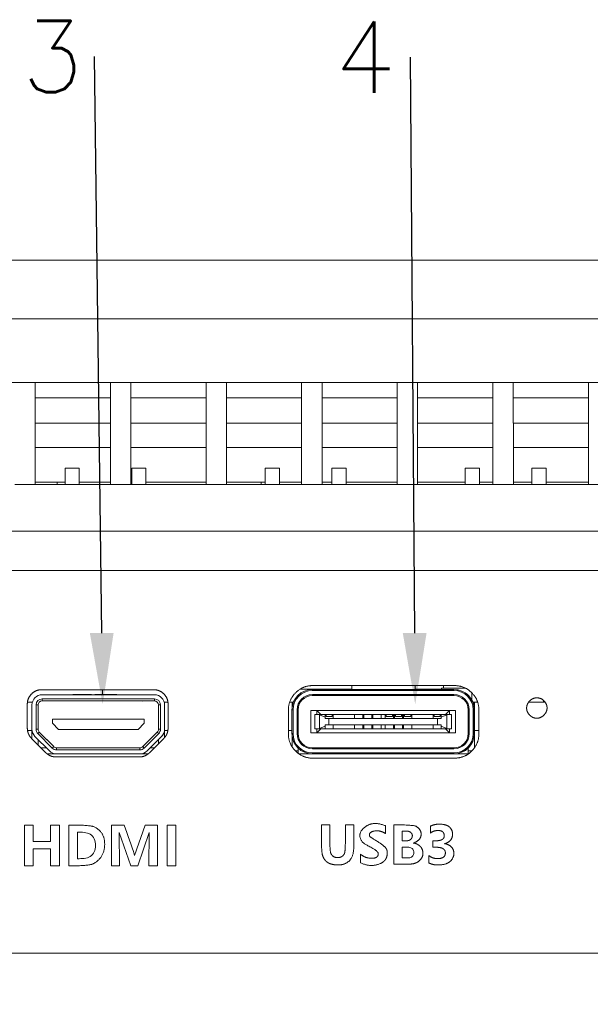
# Model space of a CAD drawing. Header units: millimetres. Extents: x 0 to 841, y 0 to 594.
# Tile 4 of 19: x 155 to 183, y 253 to 301. Entities that reach past the tile are written whole.
import ezdxf

# ---------------------------------------------------------------- set-up
doc = ezdxf.new("R2010")
doc.units = ezdxf.units.MM
doc.layers.get('0').update_dxf_attribs({"lineweight": 18})
for name, color, linetype, lineweight in [('Default', 7, 'Continuous', 18), ('PX588简洁', 7, 'Continuous', 18), ('RK3588-PX2', 7, 'Continuous', 18), ('主壳R2R2鍑_PAR_1', 7, 'Continuous', 18), ('主板CPU散EREFS', 7, 'Continuous', 18), ('台达4508.5-EFS', 7, 'Continuous', 18), ('电池仓3', 7, 'Continuous', 18), ('背面D', 7, 'Continuous', 18)]:
    doc.layers.add(name, color=color, linetype=linetype, lineweight=lineweight)
doc.styles.add('SEACAD_Arial', font='txt', dxfattribs={"width": 0.7})
doc.styles.get("Standard").update_dxf_attribs({"font": 'txt.shx'})
doc.dimstyles.new('国标', dxfattribs={"dimtxt": 7, "dimasz": 7, "dimexe": 3.5, "dimexo": 0, "dimgap": 1.75, "dimtad": 1, "dimdsep": 46, "dimtxsty": 'SEACAD_Arial', "dimblk": '_CAXARROW', "dimcen": 3.5, "dimdle": 14, "dimadec": 1, "dimazin": 0, "dimtfac": 0.5, "dimtdec": 3, "dimtmove": 0, "dimatfit": 3, "dimfxl": 1, "dimtolj": 1, "dimarcsym": 0})

# ---------------------------------------------------------------- blocks, each defined once
blk = doc.blocks.new('SE5')
at = {"layer": 'PX588简洁', "color": 7, "linetype": 'Continuous'}
for p, q in [((161.44, 268.057), (155.939, 268.057)), ((157.5, 268.067), (157.439, 268.067)), ((157.439, 268.057), (157.439, 268.067)), ((157.439, 268.067), (157.439, 268.057)), ((157.616, 268.067), (157.5, 268.067)), ((157.5, 268.067), (157.5, 268.057)), ((157.753, 268.067), (157.616, 268.067)), ((157.616, 268.057), (157.616, 268.067)), ((157.898, 268.067), (157.753, 268.067)), ((157.753, 268.067), (157.753, 268.057)), ((157.898, 268.067), (158.05, 268.067)), ((157.898, 268.067), (157.898, 268.057)), ((157.898, 268.057), (157.898, 268.067)), ((158.091, 268.067), (158.05, 268.067)), ((158.091, 268.067), (158.177, 268.067)), ((158.091, 268.067), (158.091, 268.057)), ((158.308, 268.067), (158.177, 268.067)), ((158.177, 268.057), (158.177, 268.067)), ((158.362, 268.067), (158.308, 268.067)), ((158.308, 268.067), (158.308, 268.057)), ((158.362, 268.057), (158.362, 268.067)), ((158.528, 268.067), (158.638, 268.067)), ((158.528, 268.067), (158.528, 268.057)), ((158.638, 268.067), (158.638, 268.057)), ((158.638, 268.067), (158.638, 268.057)), ((158.644, 268.067), (158.644, 268.067)), ((158.644, 268.067), (158.662, 268.067)), ((158.662, 268.067), (158.675, 268.067)), ((158.662, 268.067), (158.662, 268.057)), ((158.674, 268.067), (158.708, 268.067)), ((158.674, 268.067), (158.674, 268.057)), ((158.708, 268.067), (158.753, 268.067)), ((158.753, 268.067), (158.779, 268.067)), ((158.753, 268.067), (158.753, 268.057)), ((158.753, 268.067), (158.753, 268.067)), ((158.753, 268.057), (158.753, 268.067)), ((158.778, 268.067), (158.796, 268.067)), ((158.779, 268.067), (158.779, 268.067)), ((158.779, 268.067), (158.779, 268.057)), ((158.779, 268.057), (158.779, 268.067)), ((158.796, 268.067), (158.796, 268.067)), ((158.853, 268.067), (158.813, 268.067)), ((158.813, 268.057), (158.813, 268.067)), ((158.895, 268.067), (158.853, 268.067)), ((158.853, 268.067), (158.853, 268.057)), ((158.912, 268.067), (158.895, 268.067)), ((158.895, 268.057), (158.895, 268.067)), ((158.911, 268.067), (158.911, 268.057)), ((158.912, 268.067), (158.925, 268.067)), ((158.925, 268.067), (158.93, 268.067)), ((158.93, 268.067), (158.947, 268.067)), ((158.93, 268.057), (158.93, 268.067)), ((158.947, 268.067), (158.947, 268.067)), ((158.947, 268.067), (158.997, 268.067)), ((158.997, 268.067), (158.998, 268.067)), ((158.998, 268.067), (159.064, 268.067)), ((159.064, 268.067), (159.064, 268.057)), ((159.064, 268.067), (159.092, 268.067)), ((159.092, 268.067), (159.201, 268.067)), ((159.092, 268.067), (159.092, 268.057)), ((159.201, 268.067), (159.201, 268.057)), ((159.201, 268.067), (159.201, 268.057)), ((159.201, 268.067), (159.21, 268.067)), ((159.21, 268.067), (159.239, 268.067)), ((159.21, 268.067), (159.21, 268.057)), ((159.239, 268.067), (159.239, 268.057)), ((159.239, 268.067), (159.295, 268.067)), ((159.295, 268.067), (159.375, 268.067)), ((159.295, 268.057), (159.295, 268.067)), ((159.295, 268.067), (159.295, 268.067)), ((159.374, 268.067), (159.405, 268.067)), ((159.374, 268.067), (159.374, 268.057)), ((159.405, 268.067), (159.405, 268.067)), ((159.405, 268.057), (159.405, 268.067)), ((159.405, 268.057), (159.405, 268.067)), ((159.416, 268.067), (159.445, 268.067)), ((159.416, 268.067), (159.416, 268.057)), ((159.445, 268.067), (159.465, 268.067)), ((159.445, 268.067), (159.445, 268.057)), ((159.465, 268.067), (159.55, 268.067)), ((159.465, 268.067), (159.465, 268.057)), ((159.55, 268.067), (159.57, 268.067)), ((159.55, 268.067), (159.55, 268.057)), ((159.57, 268.067), (159.599, 268.067)), ((159.57, 268.067), (159.57, 268.057)), ((159.599, 268.067), (159.599, 268.057)), ((161.44, 268.057), (161.443, 268.057)), ((169.189, 268.267), (169.189, 268.317)), ((169.189, 268.317), (176.129, 268.317)), ((176.129, 268.267), (169.189, 268.267)), ((169.189, 268.067), (169.189, 268.017)), ((169.189, 268.067), (176.129, 268.067)), ((176.129, 268.017), (169.189, 268.017)), ((176.129, 268.267), (176.129, 268.317)), ((176.132, 268.317), (176.129, 268.317)), ((176.129, 268.067), (176.129, 268.017)), ((155.439, 266.364), (155.439, 267.557)), ((155.639, 267.557), (155.739, 267.557)), ((155.639, 267.557), (155.639, 266.364)), ((155.739, 266.364), (155.739, 267.557)), ((155.739, 267.557), (155.741, 267.557)), ((155.741, 267.557), (155.741, 266.364)), ((155.939, 267.857), (155.939, 267.757)), ((155.939, 267.857), (161.44, 267.857)), ((161.44, 267.757), (155.939, 267.757)), ((160.841, 267.75), (160.841, 267.757)), ((160.842, 267.757), (160.842, 267.75)), ((161.44, 267.857), (161.44, 267.757)), ((161.74, 267.557), (161.64, 267.557)), ((161.64, 266.364), (161.64, 267.557)), ((161.74, 267.557), (161.74, 266.364)), ((161.94, 267.557), (161.943, 267.557)), ((161.94, 266.364), (161.94, 267.557)), ((161.943, 265.961), (161.943, 267.557)), ((168.192, 267.667), (168.192, 267.392)), ((168.252, 267.667), (168.192, 267.667)), ((177.049, 267.717), (177.049, 267.717)), ((177.069, 267.667), (177.132, 267.667)), ((177.132, 267.667), (177.132, 267.317)), ((177.132, 267.667), (177.132, 267.667)), ((177.132, 266.967), (177.132, 267.667)), ((168.239, 267.317), (168.189, 267.317)), ((168.189, 266.157), (168.189, 267.317)), ((168.239, 267.317), (168.239, 266.157)), ((168.439, 267.317), (168.489, 267.317)), ((168.439, 266.157), (168.439, 267.317)), ((168.489, 267.317), (168.489, 266.157)), ((168.491, 267.317), (168.489, 267.317)), ((168.49, 267.157), (168.49, 266.142)), ((168.49, 267.157), (168.49, 266.124)), ((168.49, 267.157), (168.49, 267.157)), ((168.49, 266.157), (168.49, 267.157)), ((168.491, 267.157), (168.49, 267.157)), ((168.491, 267.317), (168.491, 266.157)), ((169.41, 267.287), (169.11, 267.287)), ((169.11, 267.287), (169.11, 266.187)), ((169.524, 267.087), (169.309, 267.087)), ((169.309, 266.387), (169.309, 267.087)), ((175.91, 267.287), (169.41, 267.287)), ((169.41, 267.287), (169.61, 267.087)), ((169.41, 267.087), (169.41, 267.287)), ((169.53, 267.07), (169.524, 267.087)), ((169.524, 267.087), (169.809, 267.087)), ((169.53, 266.403), (169.53, 267.07)), ((169.809, 266.959), (169.53, 267.07)), ((169.809, 267.087), (169.81, 267.087)), ((169.809, 266.959), (169.809, 267.087)), ((169.81, 267.087), (169.81, 266.887)), ((169.86, 267.087), (169.81, 267.087)), ((170.159, 267.087), (169.859, 267.087)), ((169.859, 266.987), (169.859, 267.087)), ((170.159, 266.987), (170.159, 267.087)), ((170.159, 267.087), (170.16, 267.087)), ((170.16, 266.987), (170.16, 267.087)), ((170.21, 267.087), (170.16, 267.087)), ((170.209, 267.087), (170.209, 266.887)), ((170.209, 267.087), (171.259, 267.087)), ((171.26, 267.087), (171.259, 267.087)), ((171.259, 266.887), (171.259, 267.087)), ((171.26, 266.887), (171.26, 267.087)), ((171.26, 267.087), (171.66, 267.087)), ((171.659, 266.887), (171.659, 267.087)), ((171.659, 267.087), (171.709, 267.087)), ((171.71, 267.087), (171.709, 267.087)), ((171.709, 266.887), (171.709, 267.087)), ((171.71, 266.887), (171.71, 267.087)), ((171.71, 267.087), (172.11, 267.087)), ((172.109, 266.887), (172.109, 267.087)), ((172.109, 267.087), (172.159, 267.087)), ((172.16, 267.087), (172.159, 267.087)), ((172.159, 266.887), (172.159, 267.087)), ((172.16, 266.887), (172.16, 267.087)), ((172.16, 267.087), (172.56, 267.087)), ((172.559, 266.887), (172.559, 267.087)), ((172.559, 267.087), (172.759, 267.087)), ((172.759, 266.887), (172.759, 267.087)), ((172.76, 267.087), (172.759, 267.087)), ((172.76, 266.887), (172.76, 267.087)), ((172.81, 267.087), (172.76, 267.087)), ((172.809, 266.987), (172.809, 267.087)), ((172.809, 267.087), (173.109, 267.087)), ((173.11, 267.087), (173.109, 267.087)), ((173.109, 266.987), (173.109, 267.087)), ((173.11, 266.987), (173.11, 267.087)), ((173.16, 267.087), (173.11, 267.087)), ((173.159, 266.887), (173.159, 267.087)), ((173.209, 267.087), (173.159, 267.087)), ((173.209, 266.887), (173.209, 267.087)), ((173.21, 267.087), (173.209, 267.087)), ((173.21, 266.887), (173.21, 267.087)), ((173.26, 267.087), (173.21, 267.087)), ((173.259, 266.987), (173.259, 267.087)), ((173.259, 267.087), (173.559, 267.087)), ((173.56, 267.087), (173.559, 267.087)), ((173.559, 266.987), (173.559, 267.087)), ((173.56, 266.987), (173.56, 267.087)), ((173.61, 267.087), (173.56, 267.087)), ((173.609, 266.887), (173.609, 267.087)), ((173.659, 267.087), (173.609, 267.087)), ((173.659, 266.887), (173.659, 267.087)), ((173.66, 267.087), (173.659, 267.087)), ((173.66, 266.887), (173.66, 267.087)), ((173.71, 267.087), (173.66, 267.087)), ((173.709, 266.987), (173.709, 267.087)), ((173.709, 267.087), (174.009, 267.087)), ((174.01, 267.087), (174.009, 267.087)), ((174.009, 266.987), (174.009, 267.087)), ((174.01, 266.987), (174.01, 267.087)), ((174.06, 267.087), (174.01, 267.087)), ((174.059, 266.887), (174.059, 267.087)), ((175.109, 267.087), (174.059, 267.087)), ((175.109, 267.087), (175.11, 267.087)), ((175.109, 267.087), (175.109, 266.887)), ((175.11, 266.887), (175.11, 267.087)), ((175.11, 267.087), (175.16, 267.087)), ((175.159, 266.987), (175.159, 267.087)), ((175.159, 267.087), (175.459, 267.087)), ((175.459, 266.987), (175.459, 267.087)), ((175.459, 267.087), (175.46, 267.087)), ((175.46, 267.087), (175.46, 266.987)), ((175.46, 267.087), (175.51, 267.087)), ((175.509, 266.959), (175.509, 267.087)), ((175.795, 267.087), (175.509, 267.087)), ((175.509, 266.959), (175.788, 267.07)), ((175.91, 267.287), (175.71, 267.087)), ((175.788, 267.07), (175.795, 267.087)), ((175.788, 266.403), (175.788, 267.07)), ((175.795, 267.087), (176.01, 267.087)), ((175.91, 267.087), (175.91, 267.287)), ((175.91, 267.287), (176.21, 267.287)), ((176.01, 266.387), (176.01, 267.087)), ((176.01, 266.387), (176.01, 267.087)), ((176.01, 267.087), (176.01, 267.087)), ((176.21, 267.287), (176.21, 266.187)), ((176.21, 267.287), (176.211, 267.287)), ((176.211, 266.187), (176.211, 267.287)), ((176.879, 267.317), (176.829, 267.317)), ((176.829, 266.157), (176.829, 267.317)), ((176.879, 267.317), (176.879, 266.157)), ((177.129, 267.317), (177.079, 267.317)), ((177.079, 266.157), (177.079, 267.317)), ((177.129, 267.317), (177.129, 266.157)), ((177.129, 267.317), (177.132, 267.317)), ((177.13, 267.157), (177.13, 265.455)), ((177.13, 267.157), (177.13, 267.157)), ((177.13, 267.157), (177.13, 266.157)), ((177.131, 267.157), (177.131, 265.456)), ((177.131, 267.157), (177.131, 266.157)), ((177.131, 267.157), (177.131, 267.157)), ((177.132, 267.317), (177.132, 266.917)), ((160.94, 266.857), (156.44, 266.857)), ((156.44, 266.857), (156.44, 266.657)), ((156.44, 266.657), (156.74, 266.357)), ((160.64, 266.357), (160.94, 266.657)), ((160.941, 266.657), (160.641, 266.357)), ((160.94, 266.657), (160.94, 266.857)), ((160.941, 266.857), (160.94, 266.857)), ((160.941, 266.657), (160.94, 266.657)), ((160.941, 266.857), (160.941, 266.657)), ((168.491, 266.617), (168.491, 266.157)), ((169.809, 266.887), (169.809, 266.959)), ((169.99, 266.887), (169.809, 266.887)), ((169.809, 266.514), (169.809, 266.587)), ((169.809, 266.587), (169.99, 266.587)), ((169.81, 266.587), (169.81, 266.387)), ((170.159, 266.987), (169.859, 266.987)), ((169.99, 266.887), (170.209, 266.887)), ((169.99, 266.887), (169.99, 266.587)), ((169.99, 266.587), (170.209, 266.587)), ((170.159, 266.987), (170.16, 266.987)), ((171.259, 266.887), (170.209, 266.887)), ((170.209, 266.587), (170.209, 266.387)), ((170.209, 266.587), (171.259, 266.587)), ((171.259, 266.887), (171.659, 266.887)), ((171.259, 266.387), (171.259, 266.587)), ((171.259, 266.587), (171.659, 266.587)), ((171.26, 266.587), (171.26, 266.387)), ((171.709, 266.887), (171.659, 266.887)), ((171.659, 266.587), (171.659, 266.387)), ((171.659, 266.587), (171.709, 266.587)), ((171.709, 266.887), (172.109, 266.887)), ((171.709, 266.387), (171.709, 266.587)), ((171.709, 266.587), (172.109, 266.587)), ((171.71, 266.587), (171.71, 266.387)), ((172.159, 266.887), (172.109, 266.887)), ((172.109, 266.587), (172.109, 266.387)), ((172.109, 266.587), (172.159, 266.587)), ((172.159, 266.887), (172.559, 266.887)), ((172.159, 266.587), (172.559, 266.587)), ((172.159, 266.587), (172.159, 266.387)), ((172.16, 266.587), (172.16, 266.387)), ((172.759, 266.887), (172.559, 266.887)), ((172.559, 266.587), (172.559, 266.387)), ((172.559, 266.587), (172.759, 266.587)), ((173.159, 266.887), (172.759, 266.887)), ((172.759, 266.387), (172.759, 266.587)), ((172.759, 266.587), (173.159, 266.587)), ((172.76, 266.587), (172.76, 266.387)), ((172.809, 266.987), (173.109, 266.987)), ((173.11, 266.987), (173.109, 266.987)), ((173.159, 266.887), (173.209, 266.887)), ((173.159, 266.587), (173.159, 266.387)), ((173.159, 266.587), (173.209, 266.587)), ((173.609, 266.887), (173.209, 266.887)), ((173.209, 266.587), (173.609, 266.587)), ((173.209, 266.387), (173.209, 266.587)), ((173.21, 266.587), (173.21, 266.387)), ((173.259, 266.987), (173.559, 266.987)), ((173.56, 266.987), (173.559, 266.987)), ((173.609, 266.887), (173.659, 266.887)), ((173.609, 266.587), (173.609, 266.387)), ((173.609, 266.587), (173.659, 266.587)), ((174.059, 266.887), (173.659, 266.887)), ((173.659, 266.587), (174.059, 266.587)), ((173.659, 266.387), (173.659, 266.587)), ((173.66, 266.587), (173.66, 266.387)), ((173.709, 266.987), (174.009, 266.987)), ((174.01, 266.987), (174.009, 266.987)), ((174.059, 266.887), (175.109, 266.887)), ((174.059, 266.587), (174.059, 266.387)), ((174.059, 266.587), (175.109, 266.587)), ((175.328, 266.887), (175.109, 266.887)), ((175.109, 266.387), (175.109, 266.587)), ((175.109, 266.587), (175.328, 266.587)), ((175.11, 266.587), (175.11, 266.387)), ((175.159, 266.987), (175.459, 266.987)), ((175.328, 266.887), (175.509, 266.887)), ((175.328, 266.887), (175.328, 266.587)), ((175.328, 266.587), (175.509, 266.587)), ((175.459, 266.987), (175.46, 266.987)), ((175.509, 266.887), (175.509, 266.959)), ((175.509, 266.587), (175.509, 266.514)), ((177.132, 266.617), (177.131, 266.617)), ((177.131, 266.617), (177.131, 266.157)), ((177.132, 266.967), (177.132, 266.967)), ((177.132, 266.917), (177.132, 266.917)), ((177.132, 266.917), (177.132, 265.458)), ((155.44, 266.164), (155.481, 266.164)), ((155.44, 266.164), (155.44, 265.896)), ((155.639, 266.364), (155.739, 266.364)), ((155.727, 266.152), (155.798, 266.222)), ((155.727, 266.152), (156.434, 265.444)), ((155.739, 266.364), (155.74, 266.364)), ((156.505, 265.515), (155.798, 266.222)), ((155.798, 266.222), (155.799, 266.222)), ((155.799, 266.222), (155.857, 266.164)), ((155.858, 266.164), (155.799, 266.222)), ((155.858, 266.164), (155.8, 266.222)), ((156.506, 265.515), (155.857, 266.164)), ((156.74, 266.357), (160.64, 266.357)), ((160.641, 266.357), (160.64, 266.357)), ((160.874, 265.515), (161.581, 266.222)), ((161.652, 266.152), (160.945, 265.444)), ((161.652, 266.152), (161.581, 266.222)), ((161.74, 266.364), (161.64, 266.364)), ((161.94, 266.164), (161.898, 266.164)), ((161.94, 266.364), (161.94, 266.364)), ((161.94, 266.164), (161.94, 265.959)), ((161.942, 266.36), (161.942, 265.96)), ((168.239, 266.157), (168.189, 266.157)), ((168.19, 266.118), (168.19, 265.529)), ((168.489, 266.157), (168.439, 266.157)), ((168.49, 266.157), (168.489, 266.157)), ((169.11, 266.187), (169.41, 266.187)), ((169.524, 266.387), (169.309, 266.387)), ((169.61, 266.387), (169.41, 266.187)), ((169.41, 266.187), (169.41, 266.387)), ((169.41, 266.187), (175.91, 266.187)), ((169.524, 266.387), (169.53, 266.403)), ((169.809, 266.387), (169.524, 266.387)), ((169.53, 266.403), (169.809, 266.514)), ((169.809, 266.387), (169.809, 266.514)), ((169.809, 266.387), (169.81, 266.387)), ((169.81, 266.387), (170.21, 266.387)), ((171.259, 266.387), (170.209, 266.387)), ((171.259, 266.387), (171.26, 266.387)), ((171.26, 266.387), (171.66, 266.387)), ((171.709, 266.387), (171.659, 266.387)), ((171.709, 266.387), (171.71, 266.387)), ((171.71, 266.387), (172.11, 266.387)), ((172.159, 266.387), (172.109, 266.387)), ((172.16, 266.387), (172.159, 266.387)), ((172.16, 266.387), (172.56, 266.387)), ((172.759, 266.387), (172.559, 266.387)), ((172.759, 266.387), (172.76, 266.387)), ((172.76, 266.387), (173.16, 266.387)), ((173.209, 266.387), (173.159, 266.387)), ((173.209, 266.387), (173.21, 266.387)), ((173.21, 266.387), (173.61, 266.387)), ((173.659, 266.387), (173.609, 266.387)), ((173.659, 266.387), (173.66, 266.387)), ((173.66, 266.387), (174.06, 266.387)), ((175.109, 266.387), (174.059, 266.387)), ((175.109, 266.387), (175.11, 266.387)), ((175.11, 266.387), (175.51, 266.387)), ((175.509, 266.514), (175.509, 266.387)), ((175.788, 266.403), (175.509, 266.514)), ((175.795, 266.387), (175.509, 266.387)), ((175.71, 266.387), (175.91, 266.187)), ((175.795, 266.387), (175.788, 266.403)), ((175.795, 266.387), (176.01, 266.387)), ((175.91, 266.187), (175.91, 266.387)), ((176.21, 266.187), (175.91, 266.187)), ((176.01, 266.387), (176.01, 266.387)), ((176.21, 266.187), (176.211, 266.187)), ((176.829, 266.157), (176.879, 266.157)), ((177.129, 266.157), (177.079, 266.157)), ((177.13, 266.157), (177.129, 266.157)), ((177.131, 266.157), (177.131, 266.157)), ((156.293, 265.303), (155.586, 266.01)), ((155.74, 265.856), (155.74, 265.596)), ((155.741, 265.595), (155.741, 265.855)), ((155.741, 265.855), (155.741, 265.607)), ((155.742, 265.6), (155.742, 265.594)), ((161.086, 265.303), (161.793, 266.01)), ((161.087, 265.303), (161.794, 266.01)), ((161.64, 265.857), (161.64, 265.651)), ((161.793, 266.01), (161.794, 266.01)), ((155.891, 265.457), (156.139, 265.457)), ((156.647, 265.157), (156.191, 265.157)), ((156.434, 265.444), (156.505, 265.515)), ((156.505, 265.515), (156.506, 265.515)), ((156.647, 265.357), (156.647, 265.457)), ((156.647, 265.457), (160.732, 265.457)), ((160.732, 265.357), (156.647, 265.357)), ((156.647, 265.157), (160.732, 265.157)), ((160.732, 265.357), (160.732, 265.457)), ((161.133, 265.157), (160.732, 265.157)), ((160.732, 265.157), (160.733, 265.157)), ((160.945, 265.444), (160.874, 265.515)), ((161.086, 265.303), (161.087, 265.303)), ((161.087, 265.303), (161.088, 265.303)), ((161.445, 265.457), (161.241, 265.457)), ((168.359, 265.307), (168.49, 265.307)), ((168.49, 265.442), (168.49, 265.307)), ((168.49, 265.441), (168.49, 265.307)), ((168.491, 265.44), (168.491, 265.195)), ((169.189, 265.157), (168.538, 265.157)), ((169.189, 265.457), (169.189, 265.407)), ((169.189, 265.457), (176.129, 265.457)), ((176.129, 265.407), (169.189, 265.407)), ((169.189, 265.157), (169.189, 265.207)), ((169.189, 265.207), (176.129, 265.207)), ((176.129, 265.157), (169.189, 265.157)), ((176.129, 265.457), (176.129, 265.407)), ((176.129, 265.157), (176.129, 265.207)), ((176.828, 265.157), (176.129, 265.157)), ((176.129, 265.157), (176.13, 265.157)), ((176.83, 265.443), (176.83, 265.307)), ((176.83, 265.307), (177.008, 265.307))]:
    blk.add_line(p, q, dxfattribs=at)
for centre, radius, start, end in [((155.939, 267.557), 0.5, 90, 180), ((161.44, 267.557), 0.5, 0, 90), ((161.443, 267.557), 0.5, 0, 90), ((169.189, 267.317), 1, 90, 180), ((169.189, 267.317), 0.95, 90, 180), ((169.189, 267.317), 0.75, 90, 180), ((169.189, 267.317), 0.7, 90, 180), ((176.129, 267.317), 1, 0, 90), ((176.129, 267.317), 0.95, 0, 90), ((176.129, 267.317), 0.75, 0, 90), ((176.129, 267.317), 0.7, 0, 90), ((176.132, 267.317), 1, 23.5782, 90), ((155.939, 267.557), 0.3, 90, 180), ((155.939, 267.557), 0.2, 90, 180), ((160.884, 267.607), 0.15, 90, 106.6159), ((161.44, 267.557), 0.3, 0, 90), ((161.44, 267.557), 0.2, 0, 90), ((176.132, 267.317), 1, 0, 23.5782), ((155.939, 266.364), 0.5, 180, 225), ((155.939, 266.364), 0.3, 180, 225), ((155.939, 266.364), 0.2, 180, 225), ((156.004, 266.39), 0.266, 185.7259, 219.2224), ((156.006, 266.391), 0.266, 185.8229, 219.2288), ((161.44, 266.364), 0.2, 315, 360), ((161.44, 266.364), 0.3, 315, 360), ((161.44, 266.364), 0.5, 315, 360), ((161.44, 266.364), 0.5, 315, 336.4218), ((169.189, 266.157), 1, 180, 270), ((169.189, 266.157), 0.95, 180, 270), ((169.189, 266.157), 0.75, 180, 270), ((169.189, 266.157), 0.7, 180, 270), ((169.19, 266.157), 0.7, 180, 270), ((176.129, 266.157), 0.75, 270, 360), ((176.129, 266.157), 0.7, 270, 360), ((176.129, 266.157), 0.95, 270, 360), ((176.129, 266.157), 1, 270, 360), ((176.13, 266.157), 1, 270, 360), ((176.131, 266.157), 1, 357.6497, 360), ((155.891, 265.607), 0.15, 180, 185.1174), ((155.891, 265.607), 0.15, 264.2591, 270), ((156.647, 265.657), 0.5, 225, 270), ((156.647, 265.657), 0.3, 225, 270), ((156.647, 265.657), 0.2, 225, 270), ((156.647, 265.657), 0.2, 225, 270), ((160.732, 265.657), 0.2, 270, 315), ((160.732, 265.657), 0.3, 270, 315), ((160.732, 265.657), 0.5, 270, 315), ((160.733, 265.657), 0.5, 270, 315), ((160.734, 265.657), 0.5, 270, 315), ((160.734, 265.657), 0.5, 270, 315)]:
    blk.add_arc(centre, radius, start, end, dxfattribs=at)
for centre, major_axis, start_param, end_param in [((161.942, 266.364), (0, -0.2), 1.570796, 4.712389), ((155.44, 266.164), (0, 0.2), 4.712389, 5.769947), ((161.94, 266.164), (0, 0.2), 4.712389, 6.283185), ((168.49, 265.307), (0, 0.75), 1.570796, 1.721717), ((168.49, 265.307), (0, 0.75), 4.562021, 4.712389), ((176.83, 265.307), (0, 0.75), 1.570796, 1.772154)]:
    blk.add_ellipse(centre, major_axis=major_axis, ratio=0.000391, start_param=start_param, end_param=end_param, dxfattribs=at)
at = {"layer": 'RK3588-PX2', "color": 7, "linetype": 'Continuous'}
for p, q in [((171.131, 268.317), (171.131, 268.508)), ((174.231, 268.317), (174.231, 268.508)), ((174.232, 268.317), (174.232, 268.508)), ((175.625, 268.387), (175.625, 268.508)), ((158.906, 268.084), (158.906, 268.307)), ((168.586, 268.327), (171.131, 268.327)), ((174.232, 268.327), (175.512, 268.327)), ((175.512, 268.387), (176.668, 268.387)), ((175.512, 268.317), (175.512, 268.387)), ((177.002, 267.811), (177.002, 268.156)), ((177.002, 267.81), (177.002, 268.156)), ((155.457, 267.687), (155.228, 267.687)), ((162.097, 267.687), (161.925, 267.687)), ((168.26, 267.687), (168.08, 267.687)), ((177.286, 267.687), (177.061, 267.687)), ((180.597, 267.687), (179.791, 267.687)), ((180.517, 267.687), (180.517, 267.781)), ((155.223, 266.307), (155.44, 266.307)), ((161.943, 266.307), (162.102, 266.307)), ((168.013, 266.307), (168.189, 266.307)), ((177.132, 266.307), (177.353, 266.307))]:
    blk.add_line(p, q, dxfattribs=at)
at = {"layer": '主壳R2R2鍑_PAR_1', "color": 7, "linetype": 'Continuous'}
for p, q in [((155.599, 283.377), (155.599, 278.377)), ((159.286, 278.377), (159.286, 283.377)), ((160.286, 283.377), (160.286, 278.377)), ((163.974, 278.377), (163.974, 283.377)), ((164.974, 283.377), (164.974, 278.377)), ((168.661, 278.377), (168.661, 283.377)), ((169.661, 283.377), (169.661, 278.377)), ((173.349, 278.377), (173.349, 283.377)), ((174.349, 283.377), (174.349, 278.377)), ((178.036, 278.377), (178.036, 283.377)), ((179.036, 283.377), (179.036, 281.377)), ((182.724, 283.377), (182.724, 278.377)), ((155.599, 281.377), (159.286, 281.377)), ((160.286, 281.377), (163.974, 281.377)), ((164.974, 281.377), (168.661, 281.377)), ((169.661, 281.377), (173.349, 281.377)), ((174.349, 281.377), (178.036, 281.377)), ((179.036, 281.377), (179.043, 281.377)), ((179.043, 281.377), (179.043, 278.377)), ((179.043, 281.377), (182.724, 281.377)), ((159.286, 280.177), (155.599, 280.177)), ((163.974, 280.177), (160.286, 280.177)), ((168.661, 280.177), (164.974, 280.177)), ((173.349, 280.177), (169.661, 280.177)), ((178.036, 280.177), (174.349, 280.177)), ((182.724, 280.177), (179.043, 280.177)), ((154.599, 278.377), (155.599, 278.377)), ((155.599, 278.477), (157.06, 278.477)), ((159.286, 278.377), (155.599, 278.377)), ((157.76, 278.477), (159.286, 278.477)), ((159.286, 278.377), (160.286, 278.377)), ((160.286, 278.477), (160.33, 278.477)), ((163.974, 278.377), (160.286, 278.377)), ((161.03, 278.477), (163.974, 278.477)), ((163.974, 278.377), (164.974, 278.377)), ((164.974, 278.477), (166.87, 278.477)), ((168.661, 278.377), (164.974, 278.377)), ((167.57, 278.477), (168.661, 278.477)), ((168.661, 278.377), (169.661, 278.377)), ((169.661, 278.477), (170.14, 278.477)), ((173.349, 278.377), (169.661, 278.377)), ((170.84, 278.477), (173.349, 278.477)), ((173.349, 278.377), (174.349, 278.377)), ((174.349, 278.477), (176.68, 278.477)), ((178.036, 278.377), (174.349, 278.377)), ((177.38, 278.477), (178.036, 278.477)), ((178.036, 278.377), (179.043, 278.377)), ((179.043, 278.477), (179.95, 278.477)), ((182.724, 278.377), (179.043, 278.377)), ((180.65, 278.477), (182.724, 278.477)), ((354.044, 278.377), (182.724, 278.377)), ((123.455, 276.077), (354.044, 276.077)), ((129.688, 274.156), (221.455, 274.156)), ((169.213, 268.508), (176.153, 268.508)), ((155.912, 268.307), (161.412, 268.307)), ((155.212, 267.606), (155.212, 266.414)), ((162.112, 266.414), (162.112, 267.606)), ((168.013, 267.308), (168.013, 266.148)), ((177.353, 266.148), (177.353, 267.308)), ((155.417, 265.919), (156.124, 265.211)), ((161.2, 265.211), (161.907, 265.919)), ((160.705, 265.006), (156.619, 265.006)), ((176.153, 264.948), (169.213, 264.948)), ((155.077, 259.669), (155.077, 261.669)), ((155.077, 261.669), (155.504, 261.669)), ((155.504, 261.669), (155.504, 260.862)), ((156.355, 260.862), (156.355, 261.669)), ((156.355, 261.669), (156.782, 261.669)), ((156.782, 261.669), (156.782, 259.669)), ((157.675, 261.32), (157.675, 260.018)), ((159.342, 259.669), (159.342, 261.669)), ((159.342, 261.669), (159.962, 261.669)), ((160.285, 259.669), (159.716, 261.305)), ((159.716, 261.305), (159.727, 259.669)), ((160.471, 260.176), (160.991, 261.669)), ((161.185, 261.306), (160.625, 259.669)), ((160.991, 261.669), (161.595, 261.669)), ((161.173, 259.669), (161.185, 261.306)), ((161.595, 261.669), (161.595, 259.669)), ((162.061, 261.669), (162.487, 261.669)), ((162.061, 259.669), (162.061, 261.669)), ((162.487, 261.669), (162.487, 259.669)), ((169.637, 261.679), (170.05, 261.679)), ((170.805, 261.679), (171.217, 261.679)), ((173.179, 259.746), (173.179, 261.679)), ((173.591, 260.894), (173.591, 261.372)), ((174.973, 261.275), (174.973, 261.608)), ((155.504, 260.862), (156.355, 260.862)), ((175.101, 260.582), (175.101, 260.893)), ((156.355, 260.494), (155.504, 260.494)), ((155.504, 260.494), (155.504, 259.669)), ((156.355, 259.669), (156.355, 260.494)), ((173.591, 260.053), (173.591, 260.583)), ((174.9, 259.811), (174.9, 260.167)), ((155.504, 259.669), (155.077, 259.669)), ((156.782, 259.669), (156.355, 259.669)), ((159.727, 259.669), (159.342, 259.669)), ((160.625, 259.669), (160.285, 259.669)), ((161.595, 259.669), (161.173, 259.669)), ((162.487, 259.669), (162.061, 259.669)), ((221.455, 255.377), (129.488, 255.377))]:
    blk.add_line(p, q, dxfattribs=at)
blk.add_arc((135.92, 252.654), 25.677, 17.0372, 20.5549, dxfattribs=at)
for points, degree, knots in [([(168.013, 267.308), (168.013, 267.8), (168.365, 268.156), (168.711, 268.508), (169.213, 268.508)], 2, [0, 0, 0, 0.937938, 0.937938, 1.875876, 1.875876, 1.875876]), ([(176.153, 268.508), (176.646, 268.508), (177.002, 268.156), (177.353, 267.809), (177.353, 267.308)], 2, [0, 0, 0, 0.937938, 0.937938, 1.875876, 1.875876, 1.875876]), ([(155.212, 267.606), (155.212, 267.887), (155.418, 268.097), (155.624, 268.307), (155.912, 268.307)], 2, [0, 0, 0, 0.54572, 0.54572, 1.09144, 1.09144, 1.09144]), ([(161.412, 268.307), (161.693, 268.307), (161.903, 268.101), (162.112, 267.895), (162.112, 267.606)], 2, [0, 0, 0, 0.54572, 0.54572, 1.09144, 1.09144, 1.09144]), ([(179.694, 267.407), (179.694, 267.606), (179.842, 267.757), (179.99, 267.908), (180.193, 267.907)], 2, [0, 0, 0, 0.3891451, 0.3891451, 0.7782902, 0.7782902, 0.7782902]), ([(180.193, 267.907), (180.405, 267.906), (180.548, 267.76), (180.696, 267.608), (180.695, 267.406), (180.693, 267.213), (180.541, 267.06), (180.389, 266.907), (180.194, 266.907)], 2, [0, 0, 0, 0.389141, 0.389141, 0.778282, 0.778282, 1.167422, 1.167422, 1.556563, 1.556563, 1.556563]), ([(180.194, 266.907), (179.998, 266.907), (179.846, 267.056), (179.694, 267.205), (179.694, 267.407)], 2, [0, 0, 0, 0.3886575, 0.3886575, 0.7773151, 0.7773151, 0.7773151]), ([(155.417, 265.919), (155.321, 266.015), (155.267, 266.145), (155.212, 266.274), (155.212, 266.414)], 2, [0, 0, 0, 0.2743434, 0.2743434, 0.5486868, 0.5486868, 0.5486868]), ([(162.112, 266.414), (162.112, 266.278), (162.059, 266.147), (162.006, 266.017), (161.907, 265.919)], 2, [0, 0, 0, 0.2743434, 0.2743434, 0.5486868, 0.5486868, 0.5486868]), ([(169.213, 264.948), (168.721, 264.948), (168.365, 265.299), (168.013, 265.646), (168.013, 266.148)], 2, [0, 0, 0, 0.937938, 0.937938, 1.875876, 1.875876, 1.875876]), ([(177.353, 266.148), (177.353, 265.655), (177.002, 265.299), (176.655, 264.948), (176.153, 264.948)], 2, [0, 0, 0, 0.937938, 0.937938, 1.875876, 1.875876, 1.875876]), ([(156.619, 265.006), (156.484, 265.006), (156.353, 265.06), (156.223, 265.113), (156.124, 265.211)], 2, [0, 0, 0, 0.2743433, 0.2743433, 0.5486866, 0.5486866, 0.5486866]), ([(161.2, 265.211), (161.104, 265.115), (160.974, 265.061), (160.844, 265.006), (160.705, 265.006)], 2, [0, 0, 0, 0.2743433, 0.2743433, 0.5486866, 0.5486866, 0.5486866]), ([(171.553, 260.233), (171.794, 260.032), (172.128, 260.04), (172.409, 260.047), (172.421, 260.254), (172.427, 260.363), (172.159, 260.514), (171.695, 260.775), (171.659, 260.818), (171.306, 261.243), (171.811, 261.602), (172.181, 261.864), (172.77, 261.638)], 2, [0, 0, 0, 0.484532, 0.484532, 0.969063, 0.969063, 1.453595, 1.453595, 1.938127, 1.938127, 2.90719, 2.90719, 3.876254, 3.876254, 3.876254]), ([(157.249, 261.669), (158.282, 261.669), (158.465, 261.588), (159.011, 261.347), (159.005, 260.721), (158.999, 260.061), (158.426, 259.763), (158.231, 259.662), (157.249, 259.669)], 2, [0, 0, 0, 1.162281, 1.162281, 2.324563, 2.324563, 3.486844, 3.486844, 4.649125, 4.649125, 4.649125]), ([(157.675, 261.32), (157.887, 261.32), (158.246, 261.317), (158.519, 261.012), (158.598, 260.55), (158.375, 260.019), (157.887, 260.018), (157.675, 260.018)], 3, [0, 0, 0, 0, 0.631739, 0.947609, 1.263478, 1.895217, 2.526957, 2.526957, 2.526957, 2.526957]), ([(171.216, 260.577), (171.217, 259.985), (170.825, 259.791), (170.631, 259.694), (170.339, 259.714), (170.067, 259.732), (169.907, 259.854), (169.751, 259.972), (169.677, 260.215), (169.648, 260.309), (169.637, 260.731), (169.629, 261.016), (169.637, 261.679)], 2, [0, 0, 0, 0.943246, 0.943246, 1.414869, 1.414869, 1.886492, 1.886492, 2.358115, 2.358115, 2.829739, 2.829739, 3.772985, 3.772985, 3.772985]), ([(170.05, 261.679), (170.05, 261.222), (170.05, 260.765), (170.05, 260.363), (170.096, 260.273), (170.203, 260.068), (170.434, 260.069), (170.656, 260.071), (170.764, 260.278), (170.797, 260.341), (170.805, 260.765), (170.807, 260.871), (170.805, 261.679)], 2, [0, 0, 0, 0.908477, 0.908477, 1.362715, 1.362715, 1.816953, 1.816953, 2.271191, 2.271191, 2.72543, 2.72543, 3.633906, 3.633906, 3.633906]), ([(172.77, 261.251), (172.541, 261.407), (172.29, 261.383), (171.945, 261.351), (171.987, 261.13), (171.993, 261.097), (172.397, 260.85), (172.721, 260.651), (172.805, 260.516), (172.91, 260.347), (172.826, 260.09), (172.763, 259.898), (172.56, 259.8), (172.075, 259.565), (171.56, 259.816)], 2, [0, 0, 0, 0.481469, 0.481469, 0.962939, 0.962939, 1.444408, 1.444408, 1.925877, 1.925877, 2.407347, 2.407347, 2.888816, 2.888816, 3.844718, 3.844718, 3.844718]), ([(173.179, 261.679), (174.16, 261.678), (174.275, 261.604), (174.563, 261.418), (174.517, 261.153), (174.472, 260.897), (174.138, 260.785)], 2, [0, 0, 0, 1.094516, 1.094516, 1.641773, 1.641773, 2.189031, 2.189031, 2.189031]), ([(173.591, 260.894), (173.869, 260.894), (173.916, 260.912), (174.07, 260.969), (174.089, 261.119), (174.106, 261.259), (173.945, 261.348), (173.901, 261.372), (173.591, 261.372)], 2, [0, 0, 0, 0.312164, 0.312164, 0.624329, 0.624329, 0.936493, 0.936493, 1.248657, 1.248657, 1.248657]), ([(174.973, 261.608), (175.213, 261.732), (175.483, 261.711), (175.819, 261.685), (175.939, 261.543), (176.122, 261.325), (176.035, 261.057), (175.963, 260.836), (175.666, 260.753)], 2, [0, 0, 0, 0.507043, 0.507043, 1.014086, 1.014086, 1.521129, 1.521129, 2.028172, 2.028172, 2.028172]), ([(175.101, 260.893), (175.418, 260.893), (175.518, 260.939), (175.689, 261.017), (175.644, 261.218), (175.607, 261.382), (175.411, 261.399), (175.181, 261.419), (174.973, 261.275)], 2, [0, 0, 0, 0.381944, 0.381944, 0.763889, 0.763889, 1.145833, 1.145833, 1.527777, 1.527777, 1.527777]), ([(174.138, 260.785), (174.311, 260.762), (174.435, 260.66), (174.558, 260.56), (174.592, 260.414), (174.666, 260.095), (174.389, 259.881), (174.29, 259.806), (174.123, 259.767), (174.075, 259.756), (173.796, 259.746), (173.66, 259.741), (173.179, 259.746)], 2, [0, 0, 0, 0.307029, 0.307029, 0.614058, 0.614058, 1.228115, 1.228115, 1.535144, 1.535144, 1.842173, 1.842173, 2.456231, 2.456231, 2.456231]), ([(175.666, 260.753), (176.01, 260.7), (176.1, 260.434), (176.194, 260.159), (175.97, 259.911), (175.82, 259.745), (175.457, 259.714), (175.132, 259.686), (174.9, 259.811)], 2, [0, 0, 0, 0.563304, 0.563304, 1.126607, 1.126607, 1.689911, 1.689911, 2.253214, 2.253214, 2.253214]), ([(174.9, 260.167), (175.104, 260.014), (175.346, 260.022), (175.625, 260.031), (175.688, 260.19), (175.73, 260.296), (175.692, 260.398), (175.661, 260.483), (175.555, 260.531), (175.426, 260.589), (175.101, 260.582)], 2, [0, 0, 0, 0.434943, 0.434943, 0.869886, 0.869886, 1.118425, 1.118425, 1.366964, 1.366964, 1.739772, 1.739772, 1.739772]), ([(171.553, 260.233), (171.553, 260.095), (171.553, 259.957), (171.553, 259.819), (171.553, 259.818), (171.553, 259.817), (171.56, 259.816)], 3, [0, 0, 0, 0, 0.41855, 0.41855, 0.41855, 0.4223367, 0.4223367, 0.4223367, 0.4223367])]:
    blk.add_open_spline(points, degree=degree, knots=knots, dxfattribs=at)
for points in [[(157.249, 259.669), (157.249, 260.336), (157.249, 261.002), (157.249, 261.669)], [(171.217, 261.679), (171.217, 261.312), (171.217, 260.944), (171.216, 260.577)], [(172.77, 261.638), (172.77, 261.509), (172.77, 261.38), (172.77, 261.251)], [(173.591, 260.583), (173.651, 260.583), (173.766, 260.584), (173.976, 260.58), (174.124, 260.508), (174.19, 260.318), (174.121, 260.135), (173.974, 260.055), (173.766, 260.053), (173.651, 260.053), (173.591, 260.053)]]:
    blk.add_open_spline(points, degree=3, dxfattribs=at)
at = {"layer": '主板CPU散EREFS', "color": 7, "linetype": 'Continuous'}
for p, q in [((157.76, 279.177), (157.06, 279.177)), ((157.06, 279.177), (157.06, 278.377)), ((157.76, 278.377), (157.76, 279.177)), ((161.03, 279.177), (160.33, 279.177)), ((160.33, 279.177), (160.33, 278.377)), ((161.03, 278.377), (161.03, 279.177)), ((167.57, 279.177), (166.87, 279.177)), ((166.87, 279.177), (166.87, 278.377)), ((167.57, 278.377), (167.57, 279.177)), ((170.84, 279.177), (170.14, 279.177)), ((170.14, 279.177), (170.14, 278.377)), ((170.84, 278.377), (170.84, 279.177)), ((177.38, 279.177), (176.68, 279.177)), ((176.68, 279.177), (176.68, 278.377)), ((177.38, 278.377), (177.38, 279.177)), ((180.65, 279.177), (179.95, 279.177)), ((179.95, 279.177), (179.95, 278.377)), ((180.65, 278.377), (180.65, 279.177))]:
    blk.add_line(p, q, dxfattribs=at)
at = {"layer": '台达4508.5-EFS', "color": 7, "linetype": 'Continuous'}
for p, q in [((156.679, 278.477), (156.679, 278.377)), ((166.679, 278.377), (166.679, 278.477))]:
    blk.add_line(p, q, dxfattribs=at)
at = {"layer": '电池仓3', "color": 7, "linetype": 'Continuous'}
for p, q in [((159.286, 282.613), (155.599, 282.613)), ((163.455, 282.613), (160.286, 282.613)), ((163.974, 282.613), (163.455, 282.613)), ((168.661, 282.613), (164.974, 282.613)), ((173.349, 282.613), (169.661, 282.613)), ((178.036, 282.613), (174.349, 282.613)), ((182.724, 282.613), (179.036, 282.613))]:
    blk.add_line(p, q, dxfattribs=at)
at = {"layer": '背面D', "color": 7, "linetype": 'Continuous'}
for p, q in [((279.659, 289.377), (153.418, 289.377)), ((148.418, 286.49), (329.082, 286.49)), ((148.418, 283.377), (329.082, 283.377))]:
    blk.add_line(p, q, dxfattribs=at)
blk = doc.blocks.new('*X24')
at = {"layer": 'Default', "linetype": 'Continuous'}
for points in [[(116.06, 224.025), (116.06, 226.358), (109.06, 225.192)], [(361.439, 224.025), (368.439, 225.192), (361.439, 226.358)]]:
    blk.add_hatch(color=7, dxfattribs=at).paths.add_polyline_path(points, flags=0)
at = {"layer": 'Default', "color": 7, "linetype": 'Continuous'}
for p, q in [((109.06, 256.827), (109.06, 221.692)), ((368.439, 256.777), (368.439, 221.692)), ((109.06, 225.192), (368.439, 225.192))]:
    blk.add_line(p, q, dxfattribs=at)
at = {"layer": 'Default', "color": 7, "linetype": 'Continuous', "insert": (235.914, 233.942), "char_height": 7, "width": 58.3689, "attachment_point": 1, "style": 'SEACAD_Arial'}
blk.add_mtext('{\\W1;259.38}', dxfattribs=at)
blk = doc.blocks.new('_CAXARROW')
blk.add_hatch(color=0).paths.add_polyline_path([(0, 0), (-1, 0.125), (-1, -0.125)], flags=0)

msp = doc.modelspace()

# ---------------------------------------------------------------- hatches: boundary and pattern name
at = {"layer": 'Default', "linetype": 'Continuous'}
for points in [[(159.444, 271.094), (158.906, 267.587), (158.278, 271.079)], [(174.788, 271.091), (174.231, 267.587), (173.621, 271.082)]]:
    msp.add_hatch(color=7, dxfattribs=at).paths.add_polyline_path(points, flags=0)

# ---------------------------------------------------------------- linework, layer by layer
at = {"layer": 'Default', "color": 7, "linetype": 'ByBlock', "lineweight": -2}
for p, q in [((158.861, 271.086), (158.5, 299.355)), ((174.204, 271.086), (173.992, 299.334))]:
    msp.add_line(p, q, dxfattribs=at)

# ---------------------------------------------------------------- block references
at = {"layer": 'Default'}
msp.add_blockref('SE5', (0, 0), dxfattribs=at)

# ---------------------------------------------------------------- texts
at = {"layer": 'Default', "color": 7, "linetype": 'Continuous', "char_height": 3.5, "attachment_point": 1}
for s, insert, width in [('\\pxsm0.9;3\\P', (154.941, 301.105), 3), ('\\pxsm0.9;4\\P', (170.267, 301.084), 3.5)]:
    msp.add_mtext(s, dxfattribs=dict(at, insert=insert, width=width))

# ---------------------------------------------------------------- dimensions: what is measured, and where the dimension line sits
at = {"layer": 'Default', "color": 7, "linetype": 'Continuous'}
dim = msp.add_linear_dim(base=(368.439, 225.192), p1=(109.06, 278.627), p2=(368.439, 256.777), dimstyle='国标', override={"dimsah": 1}, dxfattribs=at)
dim.commit()
dim.dimension.update_dxf_attribs({"geometry": '*X24', "text_midpoint": (250.979, 225.192), "dimtype": 160})

doc.saveas('drawing.dxf')
